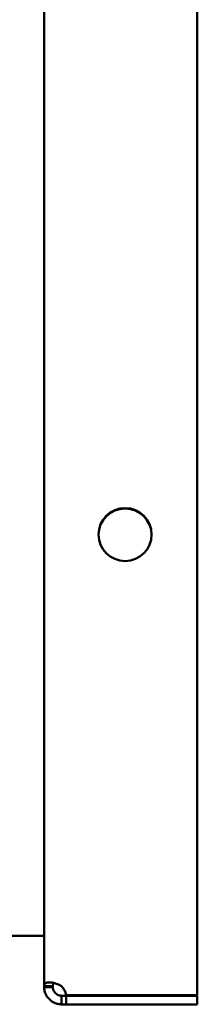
# Model space of a CAD drawing. Header units: millimetres. Extents: x 1101 to 1524, y 643 to 1214.
# Tile 2 of 4: x 1251 to 1281, y 643 to 813. Entities that reach past the tile are written whole.
import ezdxf

# ---------------------------------------------------------------- set-up
doc = ezdxf.new("R2010")
doc.units = ezdxf.units.MM
doc.header["$LTSCALE"] = 6.25
doc.layers.add('Widoczne (ISO)', color=7, linetype='Continuous', lineweight=50)

msp = doc.modelspace()

# ---------------------------------------------------------------- linework, layer by layer
at = {"layer": 'Widoczne (ISO)'}
for p, q in [((1281.35, 1212.02), (1281.35, 644.22)), ((1254.85, 645.76), (1254.85, 1210.49)), ((1254.85, 654.48), (1144.85, 654.48)), ((1254.85, 645.62), (1254.85, 645.76)), ((1254.85, 645.76), (1255.73, 645.76)), ((1255.73, 645.76), (1256.35, 645.76)), ((1256.35, 645.76), (1256.35, 645.62)), ((1255.73, 645.62), (1254.85, 645.62)), ((1256.35, 645.62), (1255.73, 645.62)), ((1257.85, 643.5), (1257.85, 644.12)), ((1257.85, 644.12), (1258.64, 644.12)), ((1281.35, 644.22), (1258.64, 644.22)), ((1258.64, 644.12), (1258.64, 642.62)), ((1258.64, 644.12), (1281.35, 644.12)), ((1281.35, 644.12), (1281.35, 642.62)), ((1257.85, 642.62), (1257.85, 643.5)), ((1258.64, 642.62), (1257.85, 642.62)), ((1281.35, 642.62), (1258.64, 642.62))]:
    msp.add_line(p, q, dxfattribs=at)
msp.add_circle((1268.85, 724.12), 4.6, dxfattribs=at)
for centre, radius, start, end in [((1268.85, 724.02), 4.6, 0.6228, 179.3772), ((1256.15, 643.93), 2.5, 6.8104, 47.2669)]:
    msp.add_arc(centre, radius, start, end, dxfattribs=at)
for points, knots in [([(1254.85, 645.76), (1254.85, 645.9), (1254.87, 646), (1254.96, 646.18), (1255.02, 646.25), (1255.25, 646.38), (1255.43, 646.42), (1255.89, 646.43), (1256.15, 646.41), (1256.67, 646.3), (1256.9, 646.23), (1257.44, 646.01), (1257.68, 645.88), (1257.85, 645.76)], [0, 0, 0, 0, 0.0716493, 0.0716493, 0.140705, 0.140705, 0.2408095, 0.2408095, 0.340854, 0.340854, 0.419943, 0.419943, 0.5184476, 0.5184476, 0.5184476, 0.5184476]), ([(1256.51, 646.33), (1256.48, 646.31), (1256.46, 646.28), (1256.42, 646.22), (1256.41, 646.19), (1256.38, 646.1), (1256.37, 646.05), (1256.36, 645.95), (1256.35, 645.92), (1256.35, 645.84), (1256.35, 645.8), (1256.35, 645.76)], [-0.09075074, -0.09075074, -0.09075074, -0.09075074, -0.07158825, -0.07158825, -0.05525416, -0.05525416, -0.02915473, -0.02915473, -0.01483631, -0.01483631, 0, 0, 0, 0]), ([(1257.85, 642.62), (1257.65, 642.62), (1257.45, 642.64), (1257.03, 642.73), (1256.82, 642.8), (1256.32, 643.02), (1256.04, 643.21), (1255.56, 643.66), (1255.36, 643.93), (1255.08, 644.44), (1254.99, 644.68), (1254.86, 645.21), (1254.85, 645.45), (1254.85, 645.62)], [-0.3252887, -0.3252887, -0.3252887, -0.3252887, -0.2803339, -0.2803339, -0.2370064, -0.2370064, -0.174198, -0.174198, -0.1114273, -0.1114273, -0.0618046, -0.0618046, 0, 0, 0, 0]), ([(1256.35, 645.62), (1256.35, 645.58), (1256.35, 645.54), (1256.36, 645.45), (1256.36, 645.41), (1256.39, 645.29), (1256.41, 645.2), (1256.47, 645.04), (1256.49, 644.98), (1256.58, 644.82), (1256.65, 644.72), (1256.82, 644.53), (1256.91, 644.45), (1257.12, 644.31), (1257.23, 644.26), (1257.38, 644.2), (1257.42, 644.19), (1257.53, 644.16), (1257.6, 644.15), (1257.69, 644.13), (1257.73, 644.13), (1257.79, 644.13), (1257.82, 644.12), (1257.85, 644.12)], [0, 0, 0, 0, 0.020193, 0.020193, 0.039446, 0.039446, 0.0687914, 0.0687914, 0.0847965, 0.0847965, 0.1134253, 0.1134253, 0.1416341, 0.1416341, 0.1720975, 0.1720975, 0.1844661, 0.1844661, 0.2042292, 0.2042292, 0.2150714, 0.2150714, 0.2263058, 0.2263058, 0.2263058, 0.2263058])]:
    msp.add_open_spline(points, degree=3, knots=knots, dxfattribs=at)

doc.saveas('drawing.dxf')
